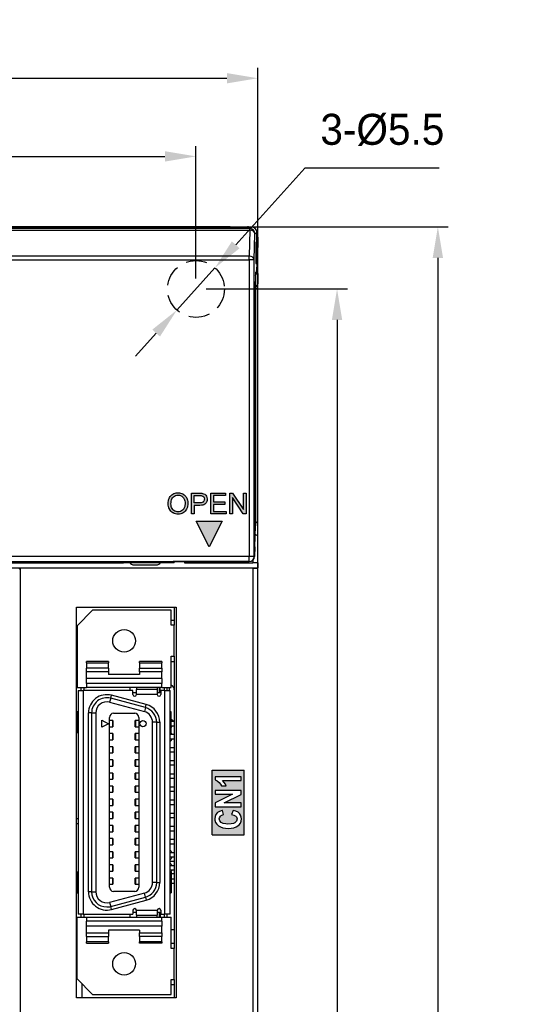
# Model space of a CAD drawing. Extents: x 14074 to 14414, y -3713 to -3387.
# Tile 16 of 25: x 14136 to 14185, y -3484 to -3388. Entities that reach past the tile are written whole.
import ezdxf

# ---------------------------------------------------------------- set-up
doc = ezdxf.new("R2010")
doc.units = 0
doc.linetypes.add('ACISOTGL', pattern=[3, 2, -1])
doc.linetypes.add('DASHED2', pattern=[9.525, 6.35, -3.175])
doc.layers.get('DEFPOINTS').update_dxf_attribs({"color": 8, "linetype": 'CONTINUOUS'})
doc.layers.add('TEXT', color=2, linetype='CONTINUOUS')
doc.layers.add('圖層1', color=3, linetype='DASHED2')
doc.styles.get("Standard").update_dxf_attribs({"font": 'PMingLiU.ttf'})
doc.dimstyles.new('ISO-25', dxfattribs={"dimtxt": 3, "dimasz": 3, "dimexe": 1, "dimexo": 1, "dimgap": 2, "dimtad": 2, "dimtih": 1, "dimtoh": 1, "dimtxsty": 'STANDARD', "dimcen": 0, "dimclrd": 256, "dimclre": 256, "dimclrt": 256, "dimazin": 3, "dimtfac": 1, "dimtmove": 0, "dimatfit": 3})

# ---------------------------------------------------------------- blocks, each defined once
blk = doc.blocks.new('*D3')
at = {"layer": 'DEFPOINTS', "color": 0}
for p in [(14153.481, -3401.577), (14153.481, -3414.405), (14080.481, -3564.405)]:
    blk.add_point(p, dxfattribs=at)
at = {"layer": 'TEXT', "color": 7}
for p, q in [((14080.481, -3563.405), (14080.481, -3400.577)), ((14153.481, -3413.405), (14153.481, -3400.577)), ((14083.481, -3401.577), (14150.481, -3401.577))]:
    blk.add_line(p, q, dxfattribs=at)
for points in [[(14083.481, -3401.077), (14083.481, -3402.077), (14080.481, -3401.577)], [(14150.481, -3401.077), (14150.481, -3402.077), (14153.481, -3401.577)]]:
    blk.add_solid(points, dxfattribs=at)
at = {"layer": 'TEXT', "color": 7, "insert": (14116.981, -3397.907), "char_height": 3, "attachment_point": 5}
blk.add_mtext('73', dxfattribs=at)
blk = doc.blocks.new('*D4')
at = {"layer": 'DEFPOINTS', "color": 0}
for p in [(14159.481, -3394.016), (14074.481, -3447.677), (14159.481, -3447.677)]:
    blk.add_point(p, dxfattribs=at)
at = {"layer": 'TEXT', "color": 7}
for p, q in [((14074.481, -3446.677), (14074.481, -3393.016)), ((14159.481, -3446.677), (14159.481, -3393.016)), ((14077.481, -3394.016), (14156.481, -3394.016))]:
    blk.add_line(p, q, dxfattribs=at)
for points in [[(14077.481, -3393.516), (14077.481, -3394.516), (14074.481, -3394.016)], [(14156.481, -3393.516), (14156.481, -3394.516), (14159.481, -3394.016)]]:
    blk.add_solid(points, dxfattribs=at)
at = {"layer": 'TEXT', "color": 7, "insert": (14116.981, -3390.317), "char_height": 3, "attachment_point": 5}
blk.add_mtext('85', dxfattribs=at)
blk = doc.blocks.new('*D5')
at = {"layer": 'DEFPOINTS', "color": 0}
for p in [(14153.481, -3414.405), (14080.481, -3564.405), (14167.14, -3564.405)]:
    blk.add_point(p, dxfattribs=at)
at = {"layer": 'TEXT', "color": 7}
for p, q in [((14154.481, -3414.405), (14168.14, -3414.405)), ((14167.14, -3417.405), (14167.14, -3561.405)), ((14081.481, -3564.405), (14168.14, -3564.405))]:
    blk.add_line(p, q, dxfattribs=at)
for points in [[(14166.64, -3417.405), (14167.64, -3417.405), (14167.14, -3414.405)], [(14166.64, -3561.405), (14167.64, -3561.405), (14167.14, -3564.405)]]:
    blk.add_solid(points, dxfattribs=at)
at = {"layer": 'TEXT', "color": 7, "insert": (14172.005, -3489.405), "char_height": 3, "attachment_point": 5}
blk.add_mtext('150', dxfattribs=at)
blk = doc.blocks.new('*D6')
at = {"layer": 'DEFPOINTS', "color": 0}
for p in [(14105.361, -3408.405), (14107.01, -3570.405), (14176.897, -3570.405)]:
    blk.add_point(p, dxfattribs=at)
at = {"layer": 'TEXT', "color": 7}
for p, q in [((14106.361, -3408.405), (14177.897, -3408.405)), ((14176.897, -3411.405), (14176.897, -3567.405)), ((14108.01, -3570.405), (14177.897, -3570.405))]:
    blk.add_line(p, q, dxfattribs=at)
for points in [[(14176.397, -3411.405), (14177.397, -3411.405), (14176.897, -3408.405)], [(14176.397, -3567.405), (14177.397, -3567.405), (14176.897, -3570.405)]]:
    blk.add_solid(points, dxfattribs=at)
at = {"layer": 'TEXT', "color": 7, "insert": (14181.761, -3489.405), "char_height": 3, "attachment_point": 5}
blk.add_mtext('162', dxfattribs=at)
blk = doc.blocks.new('*D7')
at = {"layer": 'DEFPOINTS', "color": 0}
for p in [(14155.322, -3412.363), (14151.639, -3416.447)]:
    blk.add_point(p, dxfattribs=at)
at = {"layer": 'TEXT', "color": 7}
for p, q in [((14164.025, -3402.712), (14157.331, -3410.135)), ((14177.027, -3402.712), (14164.025, -3402.712)), ((14151.639, -3416.447), (14155.322, -3412.363)), ((14149.63, -3418.675), (14147.621, -3420.903))]:
    blk.add_line(p, q, dxfattribs=at)
for points in [[(14156.96, -3409.8), (14157.703, -3410.47), (14155.322, -3412.363)], [(14149.258, -3418.34), (14150.001, -3419.01), (14151.639, -3416.447)]]:
    blk.add_solid(points, dxfattribs=at)
at = {"layer": 'TEXT', "color": 7, "insert": (14171.526, -3399.014), "char_height": 3, "attachment_point": 5}
blk.add_mtext('3-%%C5.5', dxfattribs=at)

msp = doc.modelspace()

# ---------------------------------------------------------------- hatches: boundary and pattern name
at = {"layer": '圖層1'}
h = msp.add_hatch(color=256, dxfattribs=at)
h.paths.add_polyline_path([(14151.697, -3434.13), (14151.75, -3434.128), (14151.875, -3434.135), (14151.995, -3434.157), (14152.11, -3434.193), (14152.217, -3434.243), (14152.249, -3434.261), (14152.348, -3434.33), (14152.437, -3434.412), (14152.513, -3434.504), (14152.577, -3434.61), (14152.587, -3434.63), (14152.633, -3434.737), (14152.667, -3434.851), (14152.69, -3434.971), (14152.702, -3435.096), (14152.703, -3435.167), (14152.698, -3435.296), (14152.68, -3435.418), (14152.652, -3435.536), (14152.612, -3435.646), (14152.581, -3435.711), (14152.517, -3435.818), (14152.441, -3435.913), (14152.354, -3435.994), (14152.255, -3436.062), (14152.233, -3436.075), (14152.123, -3436.126), (14152.008, -3436.165), (14151.891, -3436.189), (14151.767, -3436.198), (14151.749, -3436.198), (14151.621, -3436.191), (14151.502, -3436.169), (14151.387, -3436.133), (14151.28, -3436.083), (14151.244, -3436.062), (14151.144, -3435.991), (14151.056, -3435.908), (14150.98, -3435.815), (14150.917, -3435.711), (14150.907, -3435.689), (14150.86, -3435.576), (14150.824, -3435.46), (14150.803, -3435.341), (14150.793, -3435.219), (14150.793, -3435.19), (14150.798, -3435.053), (14150.814, -3434.924), (14150.841, -3434.805), (14150.879, -3434.693), (14150.927, -3434.591), (14150.988, -3434.498), (14151.058, -3434.412), (14151.059, -3434.411), (14151.147, -3434.329), (14151.241, -3434.261), (14151.344, -3434.208), (14151.455, -3434.168), (14151.572, -3434.142)])
h.paths.add_polyline_path([(14151.747, -3435.971), (14151.676, -3435.968), (14151.558, -3435.947), (14151.449, -3435.905), (14151.35, -3435.844), (14151.26, -3435.764), (14151.251, -3435.754), (14151.184, -3435.665), (14151.132, -3435.564), (14151.095, -3435.453), (14151.072, -3435.329), (14151.065, -3435.195), (14151.069, -3435.076), (14151.085, -3434.939), (14151.112, -3434.819), (14151.152, -3434.713), (14151.204, -3434.624), (14151.269, -3434.55), (14151.309, -3434.512), (14151.408, -3434.445), (14151.514, -3434.396), (14151.628, -3434.366), (14151.752, -3434.356), (14151.763, -3434.356), (14151.886, -3434.369), (14152.001, -3434.402), (14152.108, -3434.456), (14152.118, -3434.464), (14152.21, -3434.538), (14152.288, -3434.63), (14152.349, -3434.739), (14152.374, -3434.799), (14152.405, -3434.912), (14152.425, -3435.034), (14152.431, -3435.166), (14152.43, -3435.212), (14152.419, -3435.346), (14152.394, -3435.47), (14152.356, -3435.579), (14152.305, -3435.676), (14152.239, -3435.762), (14152.186, -3435.814), (14152.091, -3435.883), (14151.985, -3435.933), (14151.872, -3435.961)], flags=16)
h.paths.add_polyline_path([(14153.044, -3434.164), (14153.798, -3434.164), (14153.943, -3434.167), (14154.058, -3434.177), (14154.102, -3434.184), (14154.227, -3434.216), (14154.331, -3434.266), (14154.349, -3434.276), (14154.435, -3434.355), (14154.503, -3434.459), (14154.509, -3434.469), (14154.549, -3434.582), (14154.568, -3434.703), (14154.569, -3434.743), (14154.558, -3434.868), (14154.526, -3434.982), (14154.475, -3435.087), (14154.407, -3435.173), (14154.336, -3435.235), (14154.245, -3435.283), (14154.137, -3435.318), (14154.009, -3435.341), (14153.861, -3435.351), (14153.308, -3435.351), (14153.308, -3436.163), (14153.044, -3436.163)])
h.paths.add_polyline_path([(14153.308, -3435.116), (14153.308, -3434.4), (14153.823, -3434.4), (14153.972, -3434.405), (14154.066, -3434.418), (14154.147, -3434.452), (14154.234, -3434.535), (14154.278, -3434.627), (14154.297, -3434.75), (14154.293, -3434.818), (14154.258, -3434.931), (14154.188, -3435.02), (14154.175, -3435.03), (14154.088, -3435.077), (14153.972, -3435.106), (14153.826, -3435.116)], flags=16)
h.paths.add_polyline_path([(14154.911, -3434.164), (14156.355, -3434.164), (14156.355, -3434.4), (14155.176, -3434.4), (14155.176, -3435.012), (14156.281, -3435.012), (14156.281, -3435.248), (14155.176, -3435.248), (14155.176, -3435.928), (14156.403, -3435.928), (14156.403, -3436.163), (14154.911, -3436.163)])
h.paths.add_polyline_path([(14158.067, -3436.163), (14157.017, -3434.593), (14157.017, -3436.163), (14156.764, -3436.163), (14156.764, -3434.164), (14157.036, -3434.164), (14158.085, -3435.735), (14158.085, -3434.164), (14158.339, -3434.164), (14158.339, -3436.163)])
h.paths.add_polyline_path([(14156.016, -3436.874), (14154.766, -3439.374), (14153.516, -3436.874)])
h = msp.add_hatch(color=256, dxfattribs=at)
h.paths.add_polyline_path([(14155.041, -3460.981), (14158.165, -3460.981), (14158.165, -3467.229), (14155.041, -3467.229)])
h.paths.add_polyline_path([(14157.088, -3464.865), (14156.933, -3465.254), (14157.147, -3465.313), (14157.335, -3465.423), (14157.4, -3465.501), (14157.459, -3465.696), (14157.413, -3465.897), (14157.257, -3466.053), (14157.127, -3466.118), (14156.887, -3466.17), (14156.582, -3466.19), (14156.374, -3466.177), (14156.121, -3466.131), (14155.939, -3466.047), (14155.932, -3466.047), (14155.79, -3465.891), (14155.738, -3465.69), (14155.751, -3465.592), (14155.854, -3465.417), (14155.926, -3465.352), (14156.16, -3465.267), (14156.043, -3464.871), (14156.017, -3464.871), (14155.764, -3464.956), (14155.582, -3465.073), (14155.549, -3465.105), (14155.413, -3465.267), (14155.335, -3465.456), (14155.309, -3465.67), (14155.322, -3465.826), (14155.38, -3466.021), (14155.491, -3466.196), (14155.653, -3466.345), (14155.673, -3466.358), (14155.861, -3466.469), (14156.082, -3466.54), (14156.335, -3466.586), (14156.621, -3466.605), (14156.894, -3466.586), (14157.147, -3466.54), (14157.368, -3466.462), (14157.549, -3466.345), (14157.66, -3466.255), (14157.79, -3466.092), (14157.868, -3465.904), (14157.894, -3465.696), (14157.874, -3465.521), (14157.809, -3465.326), (14157.692, -3465.164), (14157.556, -3465.047), (14157.348, -3464.943)], flags=16)
h.paths.add_polyline_path([(14157.848, -3462.93), (14155.348, -3462.93), (14155.348, -3463.306), (14157.017, -3463.306), (14155.348, -3464.118), (14155.348, -3464.514), (14157.848, -3464.514), (14157.848, -3464.137), (14156.218, -3464.137), (14157.848, -3463.332)], flags=16)
h.paths.add_polyline_path([(14156.205, -3462.15), (14156.043, -3461.988), (14157.848, -3461.988), (14157.848, -3461.605), (14155.341, -3461.605), (14155.341, -3461.916), (14155.549, -3462.007), (14155.738, -3462.157), (14155.874, -3462.313), (14155.971, -3462.488), (14156.407, -3462.488), (14156.329, -3462.326)], flags=16)

# ---------------------------------------------------------------- linework, layer by layer
at = {"layer": 'TEXT', "color": 7}
for p, q in [((14158.698, -3408.569), (14110.063, -3408.569)), ((14110.063, -3408.714), (14158.698, -3408.714)), ((14157.724, -3408.547), (14111.037, -3408.547)), ((14156.781, -3408.405), (14112.19, -3408.405)), ((14156.781, -3408.547), (14156.781, -3408.405)), ((14156.781, -3408.405), (14158.481, -3408.405)), ((14157.539, -3408.547), (14157.543, -3408.544)), ((14157.724, -3408.547), (14157.868, -3408.424)), ((14157.868, -3408.424), (14157.868, -3408.424)), ((14157.868, -3408.424), (14158.867, -3408.424)), ((14158.867, -3408.424), (14157.868, -3408.424)), ((14158.698, -3408.714), (14158.632, -3411.229)), ((14158.867, -3408.424), (14158.698, -3408.569)), ((14158.698, -3408.714), (14158.698, -3408.569)), ((14158.867, -3408.424), (14158.867, -3408.424)), ((14159.131, -3411.584), (14159.198, -3409.069)), ((14159.198, -3409.069), (14159.367, -3408.924)), ((14159.367, -3408.924), (14159.367, -3411.7)), ((14159.367, -3411.7), (14159.367, -3408.924)), ((14159.46, -3409.205), (14159.367, -3409.205)), ((14159.481, -3409.405), (14159.481, -3410.405)), ((14159.481, -3411.405), (14159.481, -3410.405)), ((14158.632, -3411.229), (14110.129, -3411.229)), ((14110.129, -3411.582), (14158.632, -3411.582)), ((14158.632, -3411.582), (14158.632, -3411.229)), ((14158.632, -3411.582), (14158.632, -3440.283)), ((14159.131, -3440.284), (14159.131, -3411.584)), ((14159.367, -3411.7), (14159.336, -3412.861)), ((14159.367, -3411.713), (14159.336, -3412.875)), ((14159.367, -3411.405), (14159.481, -3411.405)), ((14159.481, -3412.405), (14159.481, -3411.405)), ((14159.26, -3412.775), (14159.236, -3413.685)), ((14159.26, -3412.794), (14159.236, -3413.691)), ((14159.336, -3412.861), (14159.26, -3412.775)), ((14159.348, -3412.405), (14159.481, -3412.405)), ((14159.481, -3412.905), (14159.481, -3412.405)), ((14159.481, -3412.905), (14159.481, -3413.905)), ((14159.236, -3413.685), (14159.236, -3437.319)), ((14159.236, -3437.308), (14159.236, -3413.69)), ((14159.481, -3414.405), (14159.481, -3413.905)), ((14159.481, -3414.405), (14159.236, -3414.405)), ((14159.481, -3437.139), (14159.481, -3414.405)), ((14159.172, -3439.368), (14159.236, -3437.319)), ((14159.481, -3438.389), (14159.481, -3437.139)), ((14159.481, -3440.905), (14159.481, -3438.389)), ((14159.171, -3439.398), (14159.147, -3440.302)), ((14158.632, -3440.283), (14110.129, -3440.283)), ((14158.632, -3440.784), (14158.632, -3440.283)), ((14159.147, -3440.302), (14159.131, -3440.284)), ((14108.981, -3441.405), (14159.481, -3441.405)), ((14110.129, -3440.784), (14158.632, -3440.784)), ((14110.381, -3440.89), (14151.381, -3440.89)), ((14110.481, -3440.905), (14146.481, -3440.905)), ((14136.375, -3441.51), (14136.467, -3441.418)), ((14158.981, -3441.418), (14136.467, -3441.418)), ((14136.467, -3441.418), (14136.467, -3533.192)), ((14146.481, -3440.905), (14146.481, -3440.89)), ((14147.481, -3441.105), (14149.649, -3441.105)), ((14158.634, -3440.787), (14151.291, -3440.787)), ((14151.291, -3440.787), (14151.381, -3440.89)), ((14151.381, -3440.787), (14151.381, -3440.89)), ((14152.381, -3440.787), (14152.381, -3440.905)), ((14152.381, -3440.905), (14158.981, -3440.905)), ((14158.632, -3440.784), (14158.634, -3440.787)), ((14158.981, -3440.655), (14158.981, -3440.905)), ((14159.481, -3440.905), (14158.981, -3440.905)), ((14158.981, -3441.418), (14158.981, -3567.198)), ((14159.481, -3440.905), (14159.481, -3441.405)), ((14159.481, -3567.198), (14159.481, -3441.405)), ((14141.931, -3483.005), (14141.931, -3445.205)), ((14141.931, -3445.205), (14151.581, -3445.205)), ((14151.381, -3445.205), (14151.381, -3446.955)), ((14151.581, -3445.205), (14151.581, -3483.005)), ((14141.981, -3447.005), (14143.481, -3445.505)), ((14151.081, -3445.505), (14143.481, -3445.505)), ((14151.081, -3446.955), (14151.081, -3445.505)), ((14141.981, -3447.005), (14141.981, -3452.965)), ((14151.081, -3446.455), (14151.381, -3446.455)), ((14151.381, -3446.955), (14151.081, -3446.955)), ((14151.381, -3449.955), (14151.381, -3446.955)), ((14151.081, -3452.965), (14151.081, -3449.955)), ((14151.081, -3449.955), (14151.381, -3449.955)), ((14151.381, -3449.955), (14151.381, -3478.215)), ((14142.881, -3450.601), (14142.881, -3450.455)), ((14145.031, -3450.455), (14142.881, -3450.455)), ((14142.881, -3450.601), (14142.881, -3451.109)), ((14142.881, -3450.601), (14145.031, -3450.601)), ((14145.031, -3450.455), (14145.031, -3450.601)), ((14145.031, -3451.109), (14145.031, -3450.601)), ((14148.031, -3450.601), (14148.031, -3450.455)), ((14150.181, -3450.455), (14148.031, -3450.455)), ((14148.031, -3450.601), (14150.181, -3450.601)), ((14148.031, -3450.601), (14148.031, -3451.109)), ((14150.181, -3450.455), (14150.181, -3450.601)), ((14150.181, -3451.109), (14150.181, -3450.601)), ((14151.081, -3450.455), (14151.381, -3450.455)), ((14145.031, -3451.109), (14142.881, -3451.109)), ((14142.881, -3451.462), (14142.881, -3451.109)), ((14145.031, -3451.462), (14142.881, -3451.462)), ((14142.881, -3452.087), (14142.881, -3451.462)), ((14145.031, -3451.109), (14145.031, -3451.462)), ((14145.031, -3451.462), (14145.031, -3451.705)), ((14148.031, -3451.705), (14145.031, -3451.705)), ((14148.031, -3451.462), (14148.031, -3451.109)), ((14148.031, -3451.109), (14150.181, -3451.109)), ((14148.031, -3451.462), (14148.031, -3451.705)), ((14150.181, -3451.462), (14148.031, -3451.462)), ((14150.181, -3451.109), (14150.181, -3451.462)), ((14150.181, -3452.087), (14150.181, -3451.462)), ((14141.981, -3452.965), (14142.881, -3452.965)), ((14142.371, -3453.27), (14142.371, -3452.965)), ((14142.621, -3452.965), (14142.621, -3453.27)), ((14150.181, -3452.087), (14142.881, -3452.087)), ((14142.881, -3452.585), (14142.881, -3452.087)), ((14142.881, -3452.585), (14142.881, -3452.965)), ((14150.181, -3452.585), (14142.881, -3452.585)), ((14150.181, -3452.965), (14142.881, -3452.965)), ((14147.121, -3453.27), (14147.121, -3452.965)), ((14147.731, -3452.965), (14147.731, -3453.179)), ((14149.731, -3452.965), (14149.731, -3453.179)), ((14149.921, -3452.965), (14149.921, -3453.455)), ((14150.021, -3453.455), (14150.021, -3452.965)), ((14150.181, -3452.087), (14150.181, -3452.585)), ((14150.181, -3452.965), (14150.181, -3452.585)), ((14150.181, -3452.965), (14151.081, -3452.965)), ((14150.441, -3453.27), (14150.441, -3452.965)), ((14150.691, -3453.27), (14150.691, -3452.965)), ((14150.881, -3452.965), (14150.881, -3453.27)), ((14142.081, -3453.27), (14142.581, -3453.27)), ((14142.081, -3453.27), (14142.081, -3474.91)), ((14147.381, -3453.27), (14142.581, -3453.27)), ((14142.581, -3453.27), (14142.581, -3474.91)), ((14145.231, -3454.02), (14145.309, -3453.73)), ((14148.669, -3454.631), (14145.309, -3453.73)), ((14147.381, -3453.645), (14147.381, -3453.27)), ((14147.381, -3453.455), (14147.731, -3453.455)), ((14147.731, -3453.645), (14147.731, -3453.179)), ((14149.731, -3453.179), (14147.731, -3453.179)), ((14149.731, -3453.645), (14147.731, -3453.645)), ((14149.731, -3453.179), (14149.731, -3453.645)), ((14149.731, -3453.455), (14150.021, -3453.455)), ((14150.481, -3453.27), (14150.081, -3453.27)), ((14150.081, -3453.27), (14150.081, -3453.645)), ((14150.481, -3453.27), (14150.981, -3453.27)), ((14150.481, -3474.91), (14150.481, -3453.27)), ((14150.981, -3474.91), (14150.981, -3453.27)), ((14145.231, -3454.02), (14145.127, -3454.406)), ((14145.127, -3454.406), (14148.487, -3455.307)), ((14148.591, -3454.92), (14145.231, -3454.02)), ((14148.591, -3454.92), (14148.669, -3454.631)), ((14142.081, -3455.315), (14141.981, -3455.315)), ((14141.981, -3455.315), (14141.981, -3457.315)), ((14143.081, -3472.74), (14143.081, -3455.44)), ((14143.381, -3455.44), (14143.081, -3455.44)), ((14143.381, -3455.44), (14143.781, -3455.44)), ((14143.381, -3455.44), (14143.381, -3472.74)), ((14143.781, -3455.44), (14143.781, -3472.74)), ((14145.511, -3455.47), (14147.551, -3455.47)), ((14148.591, -3454.92), (14148.487, -3455.307)), ((14151.081, -3455.315), (14150.981, -3455.315)), ((14151.081, -3457.315), (14151.081, -3455.315)), ((14144.361, -3456.125), (14145.011, -3456.475)), ((14144.361, -3456.825), (14144.361, -3456.125)), ((14145.011, -3456.475), (14144.361, -3456.825)), ((14144.537, -3456.22), (14144.537, -3456.22)), ((14144.556, -3456.72), (14144.556, -3456.72)), ((14144.785, -3456.353), (14144.785, -3456.353)), ((14144.785, -3456.597), (14144.785, -3456.597)), ((14145.111, -3472.31), (14145.111, -3455.87)), ((14145.442, -3456.17), (14145.111, -3456.17)), ((14145.111, -3456.77), (14145.442, -3456.77)), ((14145.451, -3456.17), (14145.442, -3456.17)), ((14145.442, -3456.77), (14145.442, -3456.17)), ((14145.442, -3456.77), (14145.451, -3456.77)), ((14145.451, -3456.17), (14145.451, -3456.77)), ((14147.619, -3456.17), (14147.61, -3456.17)), ((14147.61, -3456.77), (14147.61, -3456.17)), ((14147.61, -3456.77), (14147.619, -3456.77)), ((14147.951, -3456.17), (14147.619, -3456.17)), ((14147.619, -3456.17), (14147.619, -3456.77)), ((14147.619, -3456.77), (14147.951, -3456.77)), ((14147.951, -3455.87), (14147.951, -3472.31)), ((14149.281, -3471.84), (14149.281, -3456.34)), ((14149.681, -3456.34), (14149.281, -3456.34)), ((14149.681, -3456.34), (14149.981, -3456.34)), ((14149.681, -3471.84), (14149.681, -3456.34)), ((14149.981, -3456.34), (14149.981, -3471.84)), ((14151.381, -3456.27), (14151.081, -3456.27)), ((14151.081, -3456.67), (14151.381, -3456.67)), ((14141.981, -3457.315), (14142.081, -3457.315)), ((14145.442, -3457.43), (14145.111, -3457.43)), ((14145.451, -3457.43), (14145.442, -3457.43)), ((14145.442, -3458.03), (14145.442, -3457.43)), ((14145.451, -3457.43), (14145.451, -3458.03)), ((14147.619, -3457.43), (14147.61, -3457.43)), ((14147.61, -3458.03), (14147.61, -3457.43)), ((14147.951, -3457.43), (14147.619, -3457.43)), ((14147.619, -3457.43), (14147.619, -3458.03)), ((14150.981, -3457.315), (14151.081, -3457.315)), ((14151.381, -3457.53), (14150.981, -3457.53)), ((14145.111, -3458.03), (14145.442, -3458.03)), ((14145.442, -3458.03), (14145.451, -3458.03)), ((14147.61, -3458.03), (14147.619, -3458.03)), ((14147.619, -3458.03), (14147.951, -3458.03)), ((14150.981, -3457.93), (14151.381, -3457.93)), ((14145.442, -3458.71), (14145.111, -3458.71)), ((14145.111, -3459.31), (14145.442, -3459.31)), ((14145.451, -3458.71), (14145.442, -3458.71)), ((14145.442, -3459.31), (14145.442, -3458.71)), ((14145.442, -3459.31), (14145.451, -3459.31)), ((14145.451, -3458.71), (14145.451, -3459.31)), ((14147.619, -3458.71), (14147.61, -3458.71)), ((14147.61, -3459.31), (14147.61, -3458.71)), ((14147.61, -3459.31), (14147.619, -3459.31)), ((14147.951, -3458.71), (14147.619, -3458.71)), ((14147.619, -3458.71), (14147.619, -3459.31)), ((14147.619, -3459.31), (14147.951, -3459.31)), ((14151.381, -3458.81), (14150.981, -3458.81)), ((14150.981, -3459.21), (14151.381, -3459.21)), ((14145.442, -3459.97), (14145.111, -3459.97)), ((14145.111, -3460.57), (14145.442, -3460.57)), ((14145.451, -3459.97), (14145.442, -3459.97)), ((14145.442, -3460.57), (14145.442, -3459.97)), ((14145.442, -3460.57), (14145.451, -3460.57)), ((14145.451, -3459.97), (14145.451, -3460.57)), ((14147.619, -3459.97), (14147.61, -3459.97)), ((14147.61, -3460.57), (14147.61, -3459.97)), ((14147.61, -3460.57), (14147.619, -3460.57)), ((14147.951, -3459.97), (14147.619, -3459.97)), ((14147.619, -3459.97), (14147.619, -3460.57)), ((14147.619, -3460.57), (14147.951, -3460.57)), ((14151.381, -3460.07), (14150.981, -3460.07)), ((14150.981, -3460.47), (14151.381, -3460.47)), ((14145.442, -3461.25), (14145.111, -3461.25)), ((14145.451, -3461.25), (14145.442, -3461.25)), ((14145.442, -3461.85), (14145.442, -3461.25)), ((14145.451, -3461.25), (14145.451, -3461.85)), ((14147.619, -3461.25), (14147.61, -3461.25)), ((14147.61, -3461.85), (14147.61, -3461.25)), ((14147.951, -3461.25), (14147.619, -3461.25)), ((14147.619, -3461.25), (14147.619, -3461.85)), ((14151.381, -3461.35), (14150.981, -3461.35)), ((14145.111, -3461.85), (14145.442, -3461.85)), ((14145.442, -3462.51), (14145.111, -3462.51)), ((14145.442, -3461.85), (14145.451, -3461.85)), ((14145.451, -3462.51), (14145.442, -3462.51)), ((14145.442, -3463.11), (14145.442, -3462.51)), ((14145.451, -3462.51), (14145.451, -3463.11)), ((14147.61, -3461.85), (14147.619, -3461.85)), ((14147.619, -3462.51), (14147.61, -3462.51)), ((14147.61, -3463.11), (14147.61, -3462.51)), ((14147.619, -3461.85), (14147.951, -3461.85)), ((14147.951, -3462.51), (14147.619, -3462.51)), ((14147.619, -3462.51), (14147.619, -3463.11)), ((14150.981, -3461.75), (14151.381, -3461.75)), ((14145.111, -3463.11), (14145.442, -3463.11)), ((14145.442, -3463.11), (14145.451, -3463.11)), ((14147.61, -3463.11), (14147.619, -3463.11)), ((14147.619, -3463.11), (14147.951, -3463.11)), ((14151.381, -3462.61), (14150.981, -3462.61)), ((14150.981, -3463.01), (14151.381, -3463.01)), ((14145.442, -3463.79), (14145.111, -3463.79)), ((14145.111, -3464.39), (14145.442, -3464.39)), ((14145.451, -3463.79), (14145.442, -3463.79)), ((14145.442, -3464.39), (14145.442, -3463.79)), ((14145.442, -3464.39), (14145.451, -3464.39)), ((14145.451, -3463.79), (14145.451, -3464.39)), ((14147.619, -3463.79), (14147.61, -3463.79)), ((14147.61, -3464.39), (14147.61, -3463.79)), ((14147.61, -3464.39), (14147.619, -3464.39)), ((14147.951, -3463.79), (14147.619, -3463.79)), ((14147.619, -3463.79), (14147.619, -3464.39)), ((14147.619, -3464.39), (14147.951, -3464.39)), ((14151.381, -3463.89), (14150.981, -3463.89)), ((14150.981, -3464.29), (14151.381, -3464.29)), ((14145.442, -3465.05), (14145.111, -3465.05)), ((14145.451, -3465.05), (14145.442, -3465.05)), ((14145.442, -3465.65), (14145.442, -3465.05)), ((14145.451, -3465.05), (14145.451, -3465.65)), ((14147.619, -3465.05), (14147.61, -3465.05)), ((14147.61, -3465.65), (14147.61, -3465.05)), ((14147.951, -3465.05), (14147.619, -3465.05)), ((14147.619, -3465.05), (14147.619, -3465.65)), ((14151.381, -3465.15), (14150.981, -3465.15)), ((14142.081, -3465.672), (14141.931, -3465.678)), ((14141.931, -3466.141), (14142.081, -3466.135)), ((14145.111, -3465.65), (14145.442, -3465.65)), ((14145.442, -3465.65), (14145.451, -3465.65)), ((14147.61, -3465.65), (14147.619, -3465.65)), ((14147.619, -3465.65), (14147.951, -3465.65)), ((14150.981, -3465.55), (14151.381, -3465.55)), ((14145.442, -3466.33), (14145.111, -3466.33)), ((14145.111, -3466.93), (14145.442, -3466.93)), ((14145.451, -3466.33), (14145.442, -3466.33)), ((14145.442, -3466.93), (14145.442, -3466.33)), ((14145.442, -3466.93), (14145.451, -3466.93)), ((14145.451, -3466.33), (14145.451, -3466.93)), ((14147.619, -3466.33), (14147.61, -3466.33)), ((14147.61, -3466.93), (14147.61, -3466.33)), ((14147.61, -3466.93), (14147.619, -3466.93)), ((14147.951, -3466.33), (14147.619, -3466.33)), ((14147.619, -3466.33), (14147.619, -3466.93)), ((14147.619, -3466.93), (14147.951, -3466.93)), ((14151.381, -3466.43), (14150.981, -3466.43)), ((14150.981, -3466.83), (14151.381, -3466.83)), ((14145.442, -3467.59), (14145.111, -3467.59)), ((14145.111, -3468.19), (14145.442, -3468.19)), ((14145.451, -3467.59), (14145.442, -3467.59)), ((14145.442, -3468.19), (14145.442, -3467.59)), ((14145.442, -3468.19), (14145.451, -3468.19)), ((14145.451, -3467.59), (14145.451, -3468.19)), ((14147.619, -3467.59), (14147.61, -3467.59)), ((14147.61, -3468.19), (14147.61, -3467.59)), ((14147.61, -3468.19), (14147.619, -3468.19)), ((14147.951, -3467.59), (14147.619, -3467.59)), ((14147.619, -3467.59), (14147.619, -3468.19)), ((14147.619, -3468.19), (14147.951, -3468.19)), ((14151.381, -3467.69), (14150.981, -3467.69)), ((14150.981, -3468.09), (14151.381, -3468.09)), ((14145.442, -3468.87), (14145.111, -3468.87)), ((14145.451, -3468.87), (14145.442, -3468.87)), ((14145.442, -3469.47), (14145.442, -3468.87)), ((14145.451, -3468.87), (14145.451, -3469.47)), ((14147.619, -3468.87), (14147.61, -3468.87)), ((14147.61, -3469.47), (14147.61, -3468.87)), ((14147.951, -3468.87), (14147.619, -3468.87)), ((14147.619, -3468.87), (14147.619, -3469.47)), ((14151.381, -3468.97), (14150.981, -3468.97)), ((14145.111, -3469.47), (14145.442, -3469.47)), ((14145.442, -3470.13), (14145.111, -3470.13)), ((14145.442, -3469.47), (14145.451, -3469.47)), ((14145.451, -3470.13), (14145.442, -3470.13)), ((14145.442, -3470.73), (14145.442, -3470.13)), ((14145.451, -3470.13), (14145.451, -3470.73)), ((14147.61, -3469.47), (14147.619, -3469.47)), ((14147.619, -3470.13), (14147.61, -3470.13)), ((14147.61, -3470.73), (14147.61, -3470.13)), ((14147.619, -3469.47), (14147.951, -3469.47)), ((14147.951, -3470.13), (14147.619, -3470.13)), ((14147.619, -3470.13), (14147.619, -3470.73)), ((14150.981, -3469.37), (14151.381, -3469.37)), ((14151.381, -3469.805), (14150.981, -3469.805)), ((14141.981, -3470.882), (14141.931, -3470.884)), ((14142.081, -3470.855), (14141.981, -3470.855)), ((14141.981, -3470.855), (14141.981, -3472.855)), ((14145.111, -3470.73), (14145.442, -3470.73)), ((14145.442, -3470.73), (14145.451, -3470.73)), ((14147.61, -3470.73), (14147.619, -3470.73)), ((14147.619, -3470.73), (14147.951, -3470.73)), ((14151.381, -3470.23), (14150.981, -3470.23)), ((14150.981, -3470.63), (14151.381, -3470.63)), ((14151.081, -3470.855), (14150.981, -3470.855)), ((14151.081, -3470.855), (14151.081, -3472.855)), ((14151.081, -3470.987), (14151.381, -3470.975)), ((14141.931, -3471.346), (14141.981, -3471.344)), ((14145.442, -3471.41), (14145.111, -3471.41)), ((14145.111, -3472.01), (14145.442, -3472.01)), ((14145.451, -3471.41), (14145.442, -3471.41)), ((14145.442, -3472.01), (14145.442, -3471.41)), ((14145.442, -3472.01), (14145.451, -3472.01)), ((14145.451, -3471.41), (14145.451, -3472.01)), ((14147.619, -3471.41), (14147.61, -3471.41)), ((14147.61, -3472.01), (14147.61, -3471.41)), ((14147.61, -3472.01), (14147.619, -3472.01)), ((14147.951, -3471.41), (14147.619, -3471.41)), ((14147.619, -3471.41), (14147.619, -3472.01)), ((14147.619, -3472.01), (14147.951, -3472.01)), ((14149.681, -3471.84), (14149.281, -3471.84)), ((14149.681, -3471.84), (14149.981, -3471.84)), ((14151.381, -3471.51), (14151.081, -3471.51)), ((14151.081, -3471.91), (14151.381, -3471.91)), ((14141.981, -3472.855), (14142.081, -3472.855)), ((14143.381, -3472.74), (14143.081, -3472.74)), ((14143.381, -3472.74), (14143.781, -3472.74)), ((14148.487, -3472.873), (14145.127, -3473.774)), ((14147.551, -3472.71), (14145.511, -3472.71)), ((14148.591, -3473.26), (14148.487, -3472.873)), ((14150.981, -3472.855), (14151.081, -3472.855)), ((14145.127, -3473.774), (14145.231, -3474.16)), ((14145.231, -3474.16), (14148.591, -3473.26)), ((14145.309, -3474.45), (14148.669, -3473.549)), ((14148.591, -3473.26), (14148.669, -3473.549)), ((14145.309, -3474.45), (14145.231, -3474.16)), ((14147.381, -3474.535), (14147.381, -3474.91)), ((14147.381, -3474.715), (14147.731, -3474.715)), ((14147.731, -3474.535), (14149.731, -3474.535)), ((14147.731, -3475), (14147.731, -3474.535)), ((14149.731, -3474.535), (14149.731, -3475)), ((14149.731, -3474.715), (14150.021, -3474.715)), ((14149.921, -3474.715), (14149.921, -3475.205)), ((14150.021, -3474.715), (14150.021, -3475.205)), ((14150.081, -3474.535), (14150.081, -3474.91)), ((14141.981, -3475.205), (14142.881, -3475.205)), ((14141.981, -3481.165), (14141.981, -3475.205)), ((14142.581, -3474.91), (14142.081, -3474.91)), ((14142.371, -3475.205), (14142.371, -3474.91)), ((14142.581, -3474.91), (14147.381, -3474.91)), ((14142.621, -3474.91), (14142.621, -3475.205)), ((14142.881, -3475.205), (14150.181, -3475.205)), ((14142.881, -3475.205), (14142.881, -3475.585)), ((14142.881, -3476.083), (14142.881, -3475.585)), ((14150.181, -3475.585), (14142.881, -3475.585)), ((14147.121, -3475.205), (14147.121, -3474.91)), ((14147.731, -3475), (14147.731, -3475.205)), ((14147.731, -3475), (14149.731, -3475)), ((14149.731, -3475.205), (14149.731, -3475)), ((14150.081, -3474.91), (14150.481, -3474.91)), ((14150.181, -3475.205), (14151.081, -3475.205)), ((14150.181, -3475.585), (14150.181, -3475.205)), ((14150.181, -3475.585), (14150.181, -3476.083)), ((14150.441, -3475.205), (14150.441, -3474.91)), ((14150.981, -3474.91), (14150.481, -3474.91)), ((14150.691, -3475.205), (14150.691, -3474.91)), ((14151.081, -3478.215), (14151.081, -3475.205)), ((14142.881, -3476.708), (14142.881, -3476.083)), ((14150.181, -3476.083), (14142.881, -3476.083)), ((14142.881, -3477.061), (14142.881, -3476.708)), ((14142.881, -3476.708), (14145.031, -3476.708)), ((14145.031, -3476.465), (14145.031, -3476.708)), ((14148.031, -3476.465), (14145.031, -3476.465)), ((14145.031, -3476.708), (14145.031, -3477.061)), ((14148.031, -3476.465), (14148.031, -3476.708)), ((14148.031, -3476.708), (14150.181, -3476.708)), ((14148.031, -3477.061), (14148.031, -3476.708)), ((14150.181, -3476.708), (14150.181, -3476.083)), ((14150.181, -3476.708), (14150.181, -3477.061)), ((14151.081, -3476.395), (14151.381, -3476.395)), ((14142.881, -3477.061), (14142.881, -3477.569)), ((14142.881, -3477.061), (14145.031, -3477.061)), ((14142.881, -3477.715), (14142.881, -3477.569)), ((14145.031, -3477.569), (14142.881, -3477.569)), ((14142.881, -3477.715), (14145.031, -3477.715)), ((14145.031, -3477.569), (14145.031, -3477.061)), ((14145.031, -3477.569), (14145.031, -3477.715)), ((14148.031, -3477.061), (14148.031, -3477.569)), ((14150.181, -3477.061), (14148.031, -3477.061)), ((14148.031, -3477.715), (14148.031, -3477.569)), ((14150.181, -3477.569), (14148.031, -3477.569)), ((14150.181, -3477.715), (14148.031, -3477.715)), ((14150.181, -3477.569), (14150.181, -3477.061)), ((14150.181, -3477.569), (14150.181, -3477.715)), ((14151.081, -3477.715), (14151.381, -3477.715)), ((14141.931, -3477.867), (14141.981, -3477.867)), ((14151.381, -3478.215), (14151.081, -3478.215)), ((14151.381, -3481.215), (14151.381, -3478.215)), ((14143.481, -3482.665), (14141.981, -3481.165)), ((14151.081, -3482.665), (14151.081, -3481.215)), ((14151.081, -3481.215), (14151.381, -3481.215)), ((14151.381, -3481.215), (14151.381, -3483.005)), ((14142.481, -3483.005), (14142.481, -3481.665)), ((14151.081, -3481.715), (14151.381, -3481.715)), ((14151.581, -3483.005), (14141.931, -3483.005)), ((14143.481, -3482.665), (14151.081, -3482.665))]:
    msp.add_line(p, q, dxfattribs=at)
at = {"layer": 'TEXT', "color": 7, "linetype": 'ACISOTGL'}
msp.add_circle((14153.481, -3414.405), 2.75, dxfattribs=at)
at = {"layer": 'TEXT', "color": 7}
for centre, radius in [((14146.531, -3448.455), 1.1), ((14148.351, -3456.475), 0.3), ((14146.531, -3479.715), 1.1)]:
    msp.add_circle(centre, radius, dxfattribs=at)
for centre, radius, start, end in [((14156.781, -3408.905), 0.5, 45.73243, 90), ((14157.868, -3408.924), 0.5, 90, 130.53383), ((14158.481, -3409.405), 1, 78.82216, 90), ((14158.867, -3408.924), 0.5, 0, 90), ((14158.481, -3409.405), 1, 11.53696, 27.53413), ((14158.481, -3409.405), 1, 0, 11.53696), ((14158.981, -3410.405), 0.5, 320.66664, 0), ((14158.867, -3411.7), 0.5, 358.4542, 0), ((14158.836, -3412.861), 0.5, 326.07725, 358.4542), ((14158.981, -3412.905), 0.5, 0, 43.339), ((14158.981, -3413.905), 0.5, 330, 0), ((14158.981, -3414.405), 0.5, 0, 59.22873), ((14147.481, -3440.605), 0.5, 214.69553, 270), ((14149.649, -3440.605), 0.5, 270, 325.30447), ((14144.851, -3455.44), 1.77, 74.99992, 180.00018), ((14147.556, -3453.645), 0.175, 180, 0), ((14149.906, -3453.645), 0.175, 180, 0), ((14144.851, -3455.44), 1.47, 75, 180), ((14144.851, -3455.44), 1.07, 75, 180), ((14148.211, -3456.34), 1.77, 0.00001, 74.99997), ((14145.511, -3455.87), 0.4, 90, 180), ((14147.551, -3455.87), 0.4, 0, 90), ((14148.211, -3456.34), 1.07, 0, 75), ((14148.211, -3456.34), 1.47, 0, 75), ((14150.781, -3456.37), 0.4, 14.47751, 41.40962), ((14150.781, -3456.57), 0.4, 318.59038, 345.52249), ((14150.781, -3457.64), 0.4, 15.96201, 54.34091), ((14150.781, -3457.84), 0.4, 300, 346.99712), ((14150.781, -3469.07), 0.4, 14.47751, 60), ((14150.781, -3469.27), 0.4, 300, 345.52249), ((14150.781, -3470.34), 0.4, 15.96201, 60), ((14150.781, -3470.54), 0.4, 308.04751, 346.99712), ((14148.211, -3471.84), 1.07, 285, 0), ((14148.211, -3471.84), 1.47, 285, 0), ((14148.211, -3471.84), 1.77, 285.00001, 359.99997), ((14144.851, -3472.74), 1.77, 179.99982, 285.00018), ((14144.851, -3472.74), 1.47, 180, 270), ((14144.851, -3472.74), 1.07, 180, 285), ((14145.511, -3472.31), 0.4, 180, 270), ((14147.551, -3472.31), 0.4, 270, 0), ((14144.851, -3472.74), 1.47, 270, 285), ((14147.556, -3474.535), 0.175, 0, 180), ((14149.906, -3474.535), 0.175, 0, 180)]:
    msp.add_arc(centre, radius, start, end, dxfattribs=at)
for centre, major_axis, ratio, start_param, end_param in [((14157.868, -3408.924), (-0.325, 0.38), 0.999407, 5.575444, 6.283185), ((14158.698, -3409.069), (0.325, -0.38), 0.999407, 0.86374, 2.433851), ((14158.698, -3409.069), (0.5, -0.013), 0.709663, 0.037163, 1.589448), ((14158.867, -3408.924), (-0.325, 0.38), 0.999407, 4.005332, 5.575444), ((14158.867, -3408.924), (0.5, 0), 0.003794, 0, 0.02618), ((14158.632, -3411.584), (0.5, -0.013), 0.709663, 0.037163, 1.589448), ((14158.632, -3411.584), (0.5, 0), 0.003794, 0.02618, 1.570796), ((14158.867, -3411.7), (0.5, -0.013), 0.718818, 0, 0.037663), ((14158.867, -3411.7), (0.5, 0), 0.003794, 0, 0.02618), ((14158.836, -3412.861), (0.377, 0.329), 0.999209, 4.974136, 5.56494), ((14158.76, -3412.775), (-0.172, 0.477), 0.983734, 4.334685, 4.371848), ((14158.836, -3412.861), (0.5, -0.013), 0.718818, 0, 0.037663), ((14158.736, -3413.685), (0.5, -0.007), 0.417904, 0.005491, 0.031671), ((14158.981, -3437.139), (0.5, 0), 0.468375, 0, 1.033736), ((14158.736, -3437.308), (-0.5, 0), 0.829533, 3.115413, 3.141593), ((14158.981, -3438.389), (-0.5, 0), 0.468375, 3.141593, 4.237927), ((14159.18, -3439.753), (0, -0.5), 0.026186, 3.832534, 3.923194), ((14158.632, -3440.284), (0.5, 0), 0.003794, 0.02618, 1.570796), ((14158.632, -3440.284), (-0.377, -0.329), 0.999209, 0.853236, 2.423347), ((14158.647, -3440.302), (0.473, 0.17), 0.961829, 4.353902, 5.924013), ((14158.981, -3441.405), (-0.5, 0), 0.026186, 1.570796, 3.141593), ((14150.881, -3453.208), (-0.05, 0.515), 0.96527, 4.612496, 5.771775), ((14150.881, -3456.49), (-0.5, 0), 0.965926, 3.614643, 4.300872), ((14150.881, -3461.32), (0.5, 0), 0.965926, 6.220342, 6.283185)]:
    msp.add_ellipse(centre, major_axis=major_axis, ratio=ratio, start_param=start_param, end_param=end_param, dxfattribs=at)
msp.add_ellipse((14159.328, -3410.905), major_axis=(0, 1.1), ratio=0.026186, dxfattribs=at)
at = {"layer": '圖層1'}
for p, q in [((14150.814, -3434.924), (14150.841, -3434.805)), ((14150.841, -3434.805), (14150.879, -3434.693)), ((14150.879, -3434.693), (14150.927, -3434.591)), ((14150.927, -3434.591), (14150.988, -3434.498)), ((14150.988, -3434.498), (14151.058, -3434.412)), ((14151.058, -3434.412), (14151.059, -3434.411)), ((14151.059, -3434.411), (14151.147, -3434.329)), ((14151.085, -3434.939), (14151.112, -3434.819)), ((14151.112, -3434.819), (14151.152, -3434.713)), ((14151.147, -3434.329), (14151.241, -3434.261)), ((14151.152, -3434.713), (14151.204, -3434.624)), ((14151.204, -3434.624), (14151.269, -3434.55)), ((14151.241, -3434.261), (14151.344, -3434.208)), ((14151.269, -3434.55), (14151.309, -3434.512)), ((14151.309, -3434.512), (14151.408, -3434.445)), ((14151.344, -3434.208), (14151.455, -3434.168)), ((14151.408, -3434.445), (14151.514, -3434.396)), ((14151.455, -3434.168), (14151.572, -3434.142)), ((14151.514, -3434.396), (14151.628, -3434.366)), ((14151.572, -3434.142), (14151.697, -3434.13)), ((14151.628, -3434.366), (14151.752, -3434.356)), ((14151.697, -3434.13), (14151.75, -3434.128)), ((14151.75, -3434.128), (14151.875, -3434.135)), ((14151.752, -3434.356), (14151.763, -3434.356)), ((14151.763, -3434.356), (14151.886, -3434.369)), ((14151.875, -3434.135), (14151.995, -3434.157)), ((14151.886, -3434.369), (14152.001, -3434.402)), ((14151.995, -3434.157), (14152.11, -3434.193)), ((14152.001, -3434.402), (14152.108, -3434.456)), ((14152.108, -3434.456), (14152.118, -3434.464)), ((14152.11, -3434.193), (14152.217, -3434.243)), ((14152.118, -3434.464), (14152.21, -3434.538)), ((14152.21, -3434.538), (14152.288, -3434.63)), ((14152.217, -3434.243), (14152.249, -3434.261)), ((14152.249, -3434.261), (14152.348, -3434.33)), ((14152.288, -3434.63), (14152.349, -3434.739)), ((14152.348, -3434.33), (14152.437, -3434.412)), ((14152.349, -3434.739), (14152.374, -3434.799)), ((14152.374, -3434.799), (14152.405, -3434.912)), ((14152.437, -3434.412), (14152.513, -3434.504)), ((14152.513, -3434.504), (14152.577, -3434.61)), ((14152.577, -3434.61), (14152.587, -3434.63)), ((14152.587, -3434.63), (14152.633, -3434.737)), ((14152.633, -3434.737), (14152.667, -3434.851)), ((14152.667, -3434.851), (14152.69, -3434.971)), ((14153.044, -3436.163), (14153.044, -3434.164)), ((14153.044, -3434.164), (14153.798, -3434.164)), ((14153.308, -3434.4), (14153.823, -3434.4)), ((14153.308, -3435.116), (14153.308, -3434.4)), ((14153.798, -3434.164), (14153.943, -3434.167)), ((14153.823, -3434.4), (14153.972, -3434.405)), ((14153.943, -3434.167), (14154.058, -3434.177)), ((14153.972, -3434.405), (14154.066, -3434.418)), ((14154.058, -3434.177), (14154.102, -3434.184)), ((14154.066, -3434.418), (14154.147, -3434.452)), ((14154.102, -3434.184), (14154.227, -3434.216)), ((14154.147, -3434.452), (14154.234, -3434.535)), ((14154.227, -3434.216), (14154.331, -3434.266)), ((14154.234, -3434.535), (14154.278, -3434.627)), ((14154.293, -3434.818), (14154.258, -3434.931)), ((14154.278, -3434.627), (14154.297, -3434.75)), ((14154.297, -3434.75), (14154.293, -3434.818)), ((14154.331, -3434.266), (14154.349, -3434.276)), ((14154.349, -3434.276), (14154.435, -3434.355)), ((14154.435, -3434.355), (14154.503, -3434.459)), ((14154.503, -3434.459), (14154.509, -3434.469)), ((14154.509, -3434.469), (14154.549, -3434.582)), ((14154.558, -3434.868), (14154.526, -3434.982)), ((14154.549, -3434.582), (14154.568, -3434.703)), ((14154.569, -3434.743), (14154.558, -3434.868)), ((14154.568, -3434.703), (14154.569, -3434.743)), ((14154.911, -3436.163), (14154.911, -3434.164)), ((14154.911, -3434.164), (14156.355, -3434.164)), ((14156.355, -3434.4), (14155.176, -3434.4)), ((14155.176, -3434.4), (14155.176, -3435.012)), ((14156.355, -3434.164), (14156.355, -3434.4)), ((14156.764, -3436.163), (14156.764, -3434.164)), ((14156.764, -3434.164), (14157.036, -3434.164)), ((14157.017, -3434.593), (14157.017, -3436.163)), ((14158.067, -3436.163), (14157.017, -3434.593)), ((14157.036, -3434.164), (14158.085, -3435.735)), ((14158.085, -3435.735), (14158.085, -3434.164)), ((14158.085, -3434.164), (14158.339, -3434.164)), ((14158.339, -3434.164), (14158.339, -3436.163)), ((14150.793, -3435.19), (14150.798, -3435.053)), ((14150.793, -3435.219), (14150.793, -3435.19)), ((14150.803, -3435.341), (14150.793, -3435.219)), ((14150.798, -3435.053), (14150.814, -3434.924)), ((14150.824, -3435.46), (14150.803, -3435.341)), ((14150.86, -3435.576), (14150.824, -3435.46)), ((14150.907, -3435.689), (14150.86, -3435.576)), ((14150.917, -3435.711), (14150.907, -3435.689)), ((14150.98, -3435.815), (14150.917, -3435.711)), ((14151.056, -3435.908), (14150.98, -3435.815)), ((14151.065, -3435.195), (14151.069, -3435.076)), ((14151.072, -3435.329), (14151.065, -3435.195)), ((14151.069, -3435.076), (14151.085, -3434.939)), ((14151.095, -3435.453), (14151.072, -3435.329)), ((14151.132, -3435.564), (14151.095, -3435.453)), ((14151.184, -3435.665), (14151.132, -3435.564)), ((14151.251, -3435.754), (14151.184, -3435.665)), ((14151.26, -3435.764), (14151.251, -3435.754)), ((14151.35, -3435.844), (14151.26, -3435.764)), ((14152.186, -3435.814), (14152.091, -3435.883)), ((14152.239, -3435.762), (14152.186, -3435.814)), ((14152.305, -3435.676), (14152.239, -3435.762)), ((14152.356, -3435.579), (14152.305, -3435.676)), ((14152.394, -3435.47), (14152.356, -3435.579)), ((14152.419, -3435.346), (14152.394, -3435.47)), ((14152.405, -3434.912), (14152.425, -3435.034)), ((14152.43, -3435.212), (14152.419, -3435.346)), ((14152.425, -3435.034), (14152.431, -3435.166)), ((14152.431, -3435.166), (14152.43, -3435.212)), ((14152.517, -3435.818), (14152.441, -3435.913)), ((14152.581, -3435.711), (14152.517, -3435.818)), ((14152.612, -3435.646), (14152.581, -3435.711)), ((14152.652, -3435.536), (14152.612, -3435.646)), ((14152.68, -3435.418), (14152.652, -3435.536)), ((14152.698, -3435.296), (14152.68, -3435.418)), ((14152.69, -3434.971), (14152.702, -3435.096)), ((14152.703, -3435.167), (14152.698, -3435.296)), ((14152.702, -3435.096), (14152.703, -3435.167)), ((14153.826, -3435.116), (14153.308, -3435.116)), ((14153.861, -3435.351), (14153.308, -3435.351)), ((14153.308, -3435.351), (14153.308, -3436.163)), ((14153.972, -3435.106), (14153.826, -3435.116)), ((14154.009, -3435.341), (14153.861, -3435.351)), ((14154.088, -3435.077), (14153.972, -3435.106)), ((14154.137, -3435.318), (14154.009, -3435.341)), ((14154.175, -3435.03), (14154.088, -3435.077)), ((14154.245, -3435.283), (14154.137, -3435.318)), ((14154.188, -3435.02), (14154.175, -3435.03)), ((14154.258, -3434.931), (14154.188, -3435.02)), ((14154.336, -3435.235), (14154.245, -3435.283)), ((14154.407, -3435.173), (14154.336, -3435.235)), ((14154.475, -3435.087), (14154.407, -3435.173)), ((14154.526, -3434.982), (14154.475, -3435.087)), ((14155.176, -3435.012), (14156.281, -3435.012)), ((14156.281, -3435.248), (14155.176, -3435.248)), ((14155.176, -3435.248), (14155.176, -3435.928)), ((14156.281, -3435.012), (14156.281, -3435.248)), ((14151.144, -3435.991), (14151.056, -3435.908)), ((14151.244, -3436.062), (14151.144, -3435.991)), ((14151.28, -3436.083), (14151.244, -3436.062)), ((14151.387, -3436.133), (14151.28, -3436.083)), ((14151.449, -3435.905), (14151.35, -3435.844)), ((14151.502, -3436.169), (14151.387, -3436.133)), ((14151.558, -3435.947), (14151.449, -3435.905)), ((14151.621, -3436.191), (14151.502, -3436.169)), ((14151.676, -3435.968), (14151.558, -3435.947)), ((14151.749, -3436.198), (14151.621, -3436.191)), ((14151.747, -3435.971), (14151.676, -3435.968)), ((14151.872, -3435.961), (14151.747, -3435.971)), ((14151.767, -3436.198), (14151.749, -3436.198)), ((14151.891, -3436.189), (14151.767, -3436.198)), ((14151.985, -3435.933), (14151.872, -3435.961)), ((14152.008, -3436.165), (14151.891, -3436.189)), ((14152.091, -3435.883), (14151.985, -3435.933)), ((14152.123, -3436.126), (14152.008, -3436.165)), ((14152.233, -3436.075), (14152.123, -3436.126)), ((14152.255, -3436.062), (14152.233, -3436.075)), ((14152.354, -3435.994), (14152.255, -3436.062)), ((14152.441, -3435.913), (14152.354, -3435.994)), ((14153.308, -3436.163), (14153.044, -3436.163)), ((14156.403, -3436.163), (14154.911, -3436.163)), ((14155.176, -3435.928), (14156.403, -3435.928)), ((14156.403, -3435.928), (14156.403, -3436.163)), ((14157.017, -3436.163), (14156.764, -3436.163)), ((14158.339, -3436.163), (14158.067, -3436.163)), ((14154.766, -3439.374), (14153.516, -3436.874)), ((14153.516, -3436.874), (14156.016, -3436.874)), ((14156.016, -3436.874), (14154.766, -3439.374)), ((14155.041, -3467.229), (14155.041, -3460.981)), ((14155.041, -3460.981), (14158.165, -3460.981)), ((14158.165, -3467.229), (14158.165, -3460.981)), ((14155.341, -3461.605), (14155.341, -3461.916)), ((14157.848, -3461.605), (14155.341, -3461.605)), ((14155.341, -3461.916), (14155.549, -3462.007)), ((14155.549, -3462.007), (14155.738, -3462.157)), ((14155.738, -3462.157), (14155.874, -3462.313)), ((14155.874, -3462.313), (14155.971, -3462.488)), ((14155.971, -3462.488), (14156.407, -3462.488)), ((14156.043, -3461.988), (14157.848, -3461.988)), ((14156.205, -3462.15), (14156.043, -3461.988)), ((14156.329, -3462.326), (14156.205, -3462.15)), ((14156.407, -3462.488), (14156.329, -3462.326)), ((14157.848, -3461.988), (14157.848, -3461.605)), ((14155.348, -3462.93), (14155.348, -3463.306)), ((14157.848, -3462.93), (14155.348, -3462.93)), ((14157.017, -3463.306), (14155.348, -3464.118)), ((14155.348, -3463.306), (14157.017, -3463.306)), ((14156.218, -3464.137), (14157.848, -3463.332)), ((14157.848, -3463.332), (14157.848, -3462.93)), ((14155.348, -3464.118), (14155.348, -3464.514)), ((14157.848, -3464.137), (14156.218, -3464.137)), ((14157.848, -3464.514), (14157.848, -3464.137)), ((14155.413, -3465.267), (14155.335, -3465.456)), ((14155.348, -3464.514), (14157.848, -3464.514)), ((14155.549, -3465.105), (14155.413, -3465.267)), ((14155.582, -3465.073), (14155.549, -3465.105)), ((14155.764, -3464.956), (14155.582, -3465.073)), ((14156.017, -3464.871), (14155.764, -3464.956)), ((14155.854, -3465.417), (14155.926, -3465.352)), ((14155.926, -3465.352), (14156.16, -3465.267)), ((14156.043, -3464.871), (14156.017, -3464.871)), ((14156.16, -3465.267), (14156.043, -3464.871)), ((14157.088, -3464.865), (14156.933, -3465.254)), ((14156.933, -3465.254), (14157.147, -3465.313)), ((14157.348, -3464.943), (14157.088, -3464.865)), ((14157.147, -3465.313), (14157.335, -3465.423)), ((14157.556, -3465.047), (14157.348, -3464.943)), ((14157.692, -3465.164), (14157.556, -3465.047)), ((14157.809, -3465.326), (14157.692, -3465.164)), ((14157.874, -3465.521), (14157.809, -3465.326)), ((14155.335, -3465.456), (14155.309, -3465.67)), ((14155.309, -3465.67), (14155.322, -3465.826)), ((14155.322, -3465.826), (14155.38, -3466.021)), ((14155.38, -3466.021), (14155.491, -3466.196)), ((14155.491, -3466.196), (14155.653, -3466.345)), ((14155.738, -3465.69), (14155.751, -3465.592)), ((14155.79, -3465.891), (14155.738, -3465.69)), ((14155.751, -3465.592), (14155.854, -3465.417)), ((14155.932, -3466.047), (14155.79, -3465.891)), ((14155.939, -3466.047), (14155.932, -3466.047)), ((14156.121, -3466.131), (14155.939, -3466.047)), ((14156.374, -3466.177), (14156.121, -3466.131)), ((14156.582, -3466.19), (14156.374, -3466.177)), ((14156.887, -3466.17), (14156.582, -3466.19)), ((14157.127, -3466.118), (14156.887, -3466.17)), ((14157.257, -3466.053), (14157.127, -3466.118)), ((14157.413, -3465.897), (14157.257, -3466.053)), ((14157.335, -3465.423), (14157.4, -3465.501)), ((14157.4, -3465.501), (14157.459, -3465.696)), ((14157.459, -3465.696), (14157.413, -3465.897)), ((14157.549, -3466.345), (14157.66, -3466.255)), ((14157.66, -3466.255), (14157.79, -3466.092)), ((14157.79, -3466.092), (14157.868, -3465.904)), ((14157.868, -3465.904), (14157.894, -3465.696)), ((14157.894, -3465.696), (14157.874, -3465.521)), ((14155.041, -3467.229), (14158.165, -3467.229)), ((14155.653, -3466.345), (14155.673, -3466.358)), ((14155.673, -3466.358), (14155.861, -3466.469)), ((14155.861, -3466.469), (14156.082, -3466.54)), ((14156.082, -3466.54), (14156.335, -3466.586)), ((14156.335, -3466.586), (14156.621, -3466.605)), ((14156.621, -3466.605), (14156.894, -3466.586)), ((14156.894, -3466.586), (14157.147, -3466.54)), ((14157.147, -3466.54), (14157.368, -3466.462)), ((14157.368, -3466.462), (14157.549, -3466.345))]:
    msp.add_line(p, q, dxfattribs=at)

# ---------------------------------------------------------------- dimensions: what is measured, and where the dimension line sits
at = {"layer": 'TEXT', "color": 7}
for base, p1, p2, picture, middle in [((14159.481, -3394.016), (14074.481, -3447.677), (14159.481, -3447.677), '*D4', (14116.981, -3394.016)), ((14153.481, -3401.577), (14080.481, -3564.405), (14153.481, -3414.405), '*D3', (14116.981, -3401.577))]:
    dim = msp.add_linear_dim(base=base, p1=p1, p2=p2, dimstyle='ISO-25', override={"dimclrd": 7, "dimclre": 7, "dimclrt": 7}, dxfattribs=at)
    dim.commit()
    dim.dimension.update_dxf_attribs({"geometry": picture, "text_midpoint": middle, "dimtype": 160})
dim = msp.add_diameter_dim_2p(p1=(14151.639, -3416.447), p2=(14155.322, -3412.363), text='3-%%C5.5', dimstyle='ISO-25', override={"dimclrd": 7, "dimclre": 7, "dimclrt": 7}, dxfattribs=at)
dim.commit()
dim.dimension.update_dxf_attribs({"geometry": '*D7', "text_midpoint": (14171.526, -3402.712), "dimtype": 163})
for base, p1, p2, picture, middle in [((14176.897, -3570.405), (14105.361, -3408.405), (14107.01, -3570.405), '*D6', (14181.761, -3489.405)), ((14167.14, -3564.405), (14153.481, -3414.405), (14080.481, -3564.405), '*D5', (14172.005, -3489.405))]:
    dim = msp.add_linear_dim(base=base, p1=p1, p2=p2, angle=90, dimstyle='ISO-25', override={"dimclrd": 7, "dimclre": 7, "dimclrt": 7}, dxfattribs=at)
    dim.commit()
    dim.dimension.update_dxf_attribs({"geometry": picture, "text_midpoint": middle})

doc.saveas('drawing.dxf')
